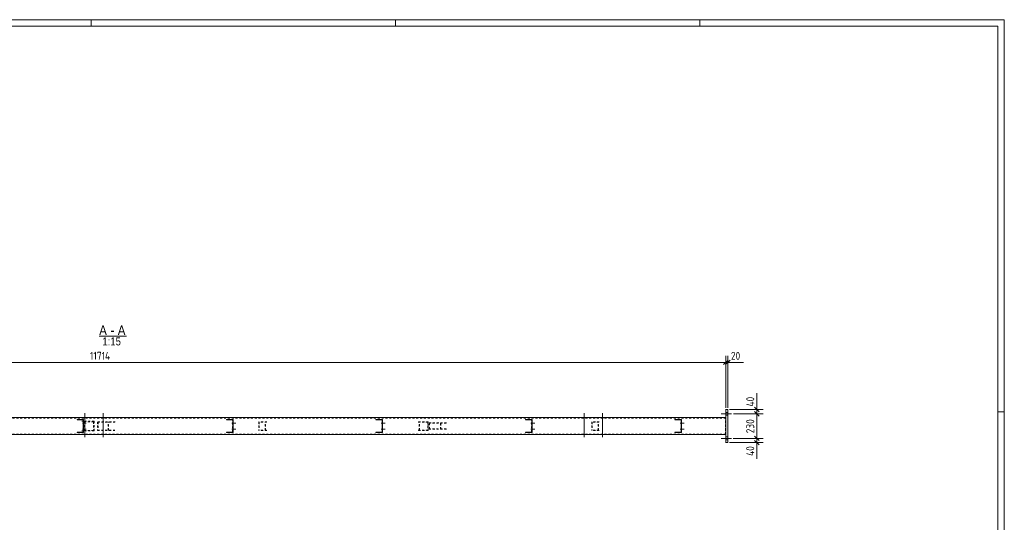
# Model space of a CAD drawing. Header units: millimetres. Extents: x 1 to 1188, y 1 to 840.
# Tile 6 of 6: x 573 to 1188, y 526 to 840. Entities that reach past the tile are written whole.
import ezdxf

# ---------------------------------------------------------------- set-up
doc = ezdxf.new("R2010")
doc.units = ezdxf.units.MM
doc.header["$LTSCALE"] = 0.6
doc.linetypes.add('XKITLINE00', pattern=[0])
doc.linetypes.add('XKITLINE02', pattern=[4, 2, -2])
for name, color, linetype, lineweight in [('Bolt', 7, 'Continuous', 0), ('DrawingSheet', 5, 'Continuous', 0), ('OtherObjectType', 1, 'Continuous', 0), ('Part', 2, 'Continuous', 0), ('Z-DIMENSIONS', 1, 'Continuous', 0)]:
    doc.layers.add(name, color=color, linetype=linetype, lineweight=lineweight)
doc.styles.add('ARIAL', font='ARIAL.TTF')
doc.styles.add('ISOCPEUR', font='ISOCPEUR.TTF')

msp = doc.modelspace()

# ---------------------------------------------------------------- linework, layer by layer
at = {"layer": 'Bolt', "color": 3, "linetype": 'XKITLINE00', "lineweight": 0}
for p, q in [((613.23, 591.06), (613.23, 591.39)), ((613.97, 579.22), (613.97, 594.05)), ((614.71, 591.06), (614.71, 591.39)), ((624.57, 591.06), (624.57, 591.39)), ((625.31, 579.22), (625.31, 594.05)), ((626.05, 591.06), (626.05, 591.39)), ((924.98, 591.06), (924.98, 591.39)), ((925.72, 579.22), (925.72, 594.05)), ((926.46, 591.06), (926.46, 591.39)), ((936.31, 591.06), (936.31, 591.39)), ((937.05, 579.22), (937.05, 594.05)), ((937.79, 591.06), (937.79, 591.39)), ((1017.64, 593.72), (1011.31, 593.72)), ((1017.69, 593.72), (1011.36, 593.72)), ((1017.74, 593.72), (1011.41, 593.72)), ((1015.3, 592.86), (1013.96, 592.86)), ((1015.31, 594.59), (1013.98, 594.59)), ((1015.35, 592.86), (1014.02, 592.86)), ((1015.37, 594.59), (1014.03, 594.59)), ((1015.4, 592.86), (1014.07, 592.86)), ((1015.42, 594.59), (1014.09, 594.59)), ((612.41, 587.89), (614.77, 587.89)), ((612.41, 584.22), (614.77, 584.22)), ((612.9, 588.42), (613.1, 588.42)), ((612.9, 584.76), (613.1, 584.76)), ((612.91, 587.36), (613.11, 587.36)), ((705.74, 587.89), (708.1, 587.89)), ((705.74, 584.22), (708.1, 584.22)), ((705.8, 587.89), (708.17, 587.89)), ((705.8, 584.22), (708.17, 584.22)), ((706.23, 588.42), (706.43, 588.42)), ((706.23, 584.76), (706.43, 584.76)), ((706.24, 587.36), (706.44, 587.36)), ((706.3, 588.42), (706.5, 588.42)), ((706.3, 584.76), (706.5, 584.76)), ((706.31, 587.36), (706.51, 587.36)), ((799.06, 587.89), (801.43, 587.89)), ((799.06, 584.22), (801.43, 584.22)), ((799.13, 587.89), (801.5, 587.89)), ((799.13, 584.22), (801.5, 584.22)), ((799.56, 588.42), (799.76, 588.42)), ((799.56, 584.76), (799.76, 584.76)), ((799.57, 587.36), (799.77, 587.36)), ((799.63, 588.42), (799.83, 588.42)), ((799.63, 584.76), (799.83, 584.76)), ((799.64, 587.36), (799.84, 587.36)), ((892.39, 587.89), (894.76, 587.89)), ((892.39, 584.22), (894.76, 584.22)), ((892.46, 587.89), (894.83, 587.89)), ((892.46, 584.22), (894.83, 584.22)), ((892.89, 588.42), (893.09, 588.42)), ((892.89, 584.76), (893.09, 584.76)), ((892.9, 587.36), (893.1, 587.36)), ((892.95, 588.42), (893.15, 588.42)), ((892.95, 584.76), (893.15, 584.76)), ((892.96, 587.36), (893.16, 587.36)), ((985.72, 587.89), (988.09, 587.89)), ((985.72, 584.22), (988.09, 584.22)), ((985.79, 587.89), (988.15, 587.89)), ((985.79, 584.22), (988.15, 584.22)), ((986.22, 588.42), (986.42, 588.42)), ((986.22, 584.76), (986.42, 584.76)), ((986.23, 587.36), (986.43, 587.36)), ((986.28, 588.42), (986.48, 588.42)), ((986.28, 584.76), (986.48, 584.76)), ((986.29, 587.36), (986.49, 587.36)), ((612.91, 583.69), (613.11, 583.69)), ((613.23, 580.72), (613.23, 581.06)), ((614.71, 580.72), (614.71, 581.06)), ((624.57, 580.72), (624.57, 581.06)), ((626.05, 580.72), (626.05, 581.06)), ((706.24, 583.69), (706.44, 583.69)), ((706.31, 583.69), (706.51, 583.69)), ((799.57, 583.69), (799.77, 583.69)), ((799.64, 583.69), (799.84, 583.69)), ((892.9, 583.69), (893.1, 583.69)), ((892.96, 583.69), (893.16, 583.69)), ((924.98, 580.72), (924.98, 581.06)), ((926.46, 580.72), (926.46, 581.06)), ((936.31, 580.72), (936.31, 581.06)), ((937.79, 580.72), (937.79, 581.06)), ((986.23, 583.69), (986.43, 583.69)), ((986.29, 583.69), (986.49, 583.69)), ((1017.64, 578.39), (1011.31, 578.39)), ((1017.69, 578.39), (1011.36, 578.39)), ((1017.74, 578.39), (1011.41, 578.39)), ((1015.31, 579.26), (1013.98, 579.26)), ((1015.37, 579.26), (1014.03, 579.26)), ((1015.42, 579.26), (1014.09, 579.26)), ((1015.3, 577.52), (1013.96, 577.52)), ((1015.35, 577.52), (1014.02, 577.52)), ((1015.4, 577.52), (1014.07, 577.52))]:
    msp.add_line(p, q, dxfattribs=at)
at = {"layer": 'DrawingSheet', "color": 2, "linetype": 'XKITLINE00', "lineweight": 0}
for p, q in [((1188, 840), (1, 840)), ((618, 836), (618, 840)), ((808, 836), (808, 840)), ((998, 836), (998, 840)), ((1188, 1), (1188, 840)), ((1188, 595), (1184, 595))]:
    msp.add_line(p, q, dxfattribs=at)
at = {"layer": 'DrawingSheet', "color": 3, "linetype": 'XKITLINE00', "lineweight": 0}
for p, q in [((1184, 836), (5, 836)), ((1184, 5), (1184, 836))]:
    msp.add_line(p, q, dxfattribs=at)
at = {"layer": 'OtherObjectType', "color": 6, "linetype": 'XKITLINE00', "lineweight": 0}
msp.add_line((622.93, 642.2), (639.87, 642.2), dxfattribs=at)
at = {"layer": 'Part', "color": 2, "linetype": 'XKITLINE00', "lineweight": 0}
for p, q in [((1015.45, 596.39), (1013.95, 596.39)), ((1014.12, 575.72), (1014.12, 596.39)), ((1015.45, 575.72), (1015.45, 596.39)), ((1014.08, 591.39), (233.15, 591.39)), ((1014.08, 591.39), (1014.08, 580.72)), ((609.07, 590.06), (613.17, 590.06)), ((609.07, 589.86), (612.97, 589.86)), ((609.17, 589.86), (609.17, 590.06)), ((612.97, 589.86), (612.97, 582.26)), ((613.17, 590.06), (613.17, 582.06)), ((702.4, 590.06), (706.51, 590.06)), ((702.4, 589.86), (706.31, 589.86)), ((702.51, 589.86), (702.51, 590.06)), ((706.31, 589.86), (706.31, 582.26)), ((706.51, 590.06), (706.51, 582.06)), ((795.73, 590.06), (799.84, 590.06)), ((795.73, 589.86), (799.64, 589.86)), ((795.84, 589.86), (795.84, 590.06)), ((799.64, 589.86), (799.64, 582.26)), ((799.84, 590.06), (799.84, 582.06)), ((889.06, 590.06), (893.18, 590.06)), ((889.06, 589.86), (892.98, 589.86)), ((889.18, 589.86), (889.18, 590.06)), ((892.98, 582.26), (892.98, 589.86)), ((893.18, 590.06), (893.18, 582.06)), ((982.39, 590.06), (986.5, 590.06)), ((982.39, 589.86), (986.3, 589.86)), ((982.51, 589.86), (982.51, 590.06)), ((986.3, 582.26), (986.3, 589.86)), ((986.5, 590.06), (986.5, 582.06)), ((1014.08, 580.72), (233.15, 580.72)), ((609.07, 582.26), (612.97, 582.26)), ((613.17, 582.06), (609.07, 582.06)), ((609.17, 582.06), (609.17, 582.26)), ((702.4, 582.26), (706.31, 582.26)), ((706.51, 582.06), (702.4, 582.06)), ((702.51, 582.06), (702.51, 582.26)), ((795.73, 582.26), (799.64, 582.26)), ((799.84, 582.06), (795.73, 582.06)), ((795.84, 582.06), (795.84, 582.26)), ((889.06, 582.26), (892.98, 582.26)), ((893.18, 582.06), (889.06, 582.06)), ((889.18, 582.06), (889.18, 582.26)), ((982.39, 582.26), (986.3, 582.26)), ((986.5, 582.06), (982.39, 582.06)), ((982.51, 582.06), (982.51, 582.26)), ((1015.45, 575.72), (1013.95, 575.72))]:
    msp.add_line(p, q, dxfattribs=at)
at = {"layer": 'Part', "color": 7, "linetype": 'XKITLINE02', "lineweight": 0}
for p, q in [((1014.08, 591.06), (233.22, 591.06)), ((1013.97, 580.72), (1013.97, 591.39)), ((1013.98, 581.06), (1013.98, 591.06)), ((1014.08, 581.06), (1014.08, 591.06)), ((609.07, 590.06), (609.07, 590.06)), ((609.07, 589.86), (609.07, 590.06)), ((609.07, 590.06), (609.07, 590.06)), ((609.07, 589.86), (609.07, 589.86)), ((619.74, 589.06), (612.14, 589.06)), ((619.4, 588.72), (612.48, 588.72)), ((612.87, 582.26), (612.87, 589.86)), ((613.07, 582.06), (613.07, 590.06)), ((613.58, 583.06), (613.58, 589.06)), ((613.93, 583.39), (613.93, 588.72)), ((619.4, 588.72), (619.4, 583.39)), ((619.74, 583.06), (619.74, 589.06)), ((632.99, 588.72), (621.96, 588.72)), ((621.96, 588.72), (621.96, 583.39)), ((632.74, 588.52), (622.21, 588.52)), ((622.21, 588.52), (622.21, 583.59)), ((628.42, 583.59), (628.42, 588.52)), ((628.67, 583.39), (628.67, 588.72)), ((702.4, 590.06), (702.4, 590.06)), ((702.4, 589.86), (702.4, 590.06)), ((702.4, 590.06), (702.4, 590.06)), ((702.4, 589.86), (702.4, 589.86)), ((706.2, 582.26), (706.2, 589.86)), ((706.4, 582.06), (706.4, 590.06)), ((727.66, 588.72), (722.6, 588.72)), ((722.6, 588.72), (722.6, 583.39)), ((727.45, 588.52), (722.8, 588.52)), ((722.8, 588.52), (722.8, 583.59)), ((726.48, 583.59), (726.48, 588.52)), ((726.69, 583.39), (726.69, 588.72)), ((795.73, 590.06), (795.73, 590.06)), ((795.73, 589.86), (795.73, 590.06)), ((795.73, 590.06), (795.73, 590.06)), ((795.73, 589.86), (795.73, 589.86)), ((799.53, 582.26), (799.53, 589.86)), ((799.73, 582.06), (799.73, 590.06)), ((828.36, 588.72), (821.27, 588.72)), ((828.15, 588.52), (821.48, 588.52)), ((822.69, 583.39), (822.69, 588.72)), ((822.91, 583.59), (822.91, 588.52)), ((828.15, 588.52), (828.15, 583.59)), ((828.36, 583.39), (828.36, 588.72)), ((839.72, 588.06), (828.85, 588.06)), ((828.85, 588.06), (828.85, 584.06)), ((828.85, 584.06), (839.72, 584.06)), ((839.44, 587.86), (829.13, 587.86)), ((829.13, 587.86), (829.13, 584.26)), ((839.44, 584.26), (829.13, 584.26)), ((835.96, 584.26), (835.96, 587.86)), ((836.23, 584.06), (836.23, 588.06)), ((889.06, 589.86), (889.06, 590.06)), ((889.06, 590.06), (889.06, 590.06)), ((889.06, 589.86), (889.06, 589.86)), ((892.86, 582.26), (892.86, 589.86)), ((893.06, 582.06), (893.06, 590.06)), ((935.1, 588.72), (930.46, 588.72)), ((930.46, 588.72), (930.46, 583.39)), ((934.9, 588.52), (930.67, 588.52)), ((930.67, 588.52), (930.67, 583.59)), ((934.35, 583.59), (934.35, 588.52)), ((934.55, 583.39), (934.55, 588.72)), ((982.39, 589.86), (982.39, 590.06)), ((982.39, 590.06), (982.39, 590.06)), ((982.39, 589.86), (982.39, 589.86)), ((986.19, 582.26), (986.19, 589.86)), ((986.39, 582.06), (986.39, 590.06)), ((1014.08, 581.06), (233.22, 581.06)), ((609.07, 582.06), (609.07, 582.26)), ((609.07, 582.26), (609.07, 582.26)), ((609.07, 582.06), (609.07, 582.06)), ((619.74, 583.06), (612.14, 583.06)), ((619.4, 583.39), (612.48, 583.39)), ((621.96, 583.39), (632.99, 583.39)), ((632.74, 583.59), (622.21, 583.59)), ((702.4, 582.06), (702.4, 582.26)), ((702.4, 582.26), (702.4, 582.26)), ((702.4, 582.06), (702.4, 582.06)), ((727.66, 583.39), (722.6, 583.39)), ((727.45, 583.59), (722.8, 583.59)), ((795.73, 582.06), (795.73, 582.26)), ((795.73, 582.26), (795.73, 582.26)), ((795.73, 582.06), (795.73, 582.06)), ((828.36, 583.39), (821.27, 583.39)), ((828.15, 583.59), (821.48, 583.59)), ((889.06, 582.06), (889.06, 582.26)), ((889.06, 582.26), (889.06, 582.26)), ((889.06, 582.06), (889.06, 582.06)), ((935.1, 583.39), (930.46, 583.39)), ((934.9, 583.59), (930.67, 583.59)), ((982.39, 582.06), (982.39, 582.26)), ((982.39, 582.26), (982.39, 582.26)), ((982.39, 582.06), (982.39, 582.06))]:
    msp.add_line(p, q, dxfattribs=at)
at = {"layer": 'Part', "color": 11, "linetype": 'XKITLINE00', "lineweight": 0}
for p, q in [((611.82, 590.06), (611.62, 589.86)), ((613.17, 590.06), (612.97, 589.86)), ((613.17, 587.36), (612.97, 587.16)), ((613.17, 586.01), (612.97, 585.81)), ((705.16, 590.06), (704.96, 589.86)), ((706.51, 590.06), (706.31, 589.86)), ((706.51, 587.36), (706.31, 587.16)), ((706.51, 586.01), (706.31, 585.81)), ((798.5, 590.06), (798.3, 589.86)), ((799.84, 590.06), (799.64, 589.86)), ((799.84, 587.36), (799.64, 587.16)), ((799.84, 586.01), (799.64, 585.81)), ((609.41, 582.26), (609.21, 582.06)), ((612.1, 582.26), (611.9, 582.06)), ((613.17, 583.32), (612.97, 583.12)), ((702.75, 582.26), (702.55, 582.06)), ((705.44, 582.26), (705.24, 582.06)), ((706.51, 583.32), (706.31, 583.12)), ((796.09, 582.26), (795.89, 582.06)), ((798.78, 582.26), (798.58, 582.06)), ((799.84, 583.32), (799.64, 583.12))]:
    msp.add_line(p, q, dxfattribs=at)
at = {"layer": 'Z-DIMENSIONS', "color": 7, "linetype": 'XKITLINE00', "lineweight": 0}
for p, q in [((1015.53, 627.26), (1012.7, 624.43)), ((1015.53, 627.26), (1012.7, 624.43)), ((1016.86, 627.26), (1014.03, 624.43)), ((1014.12, 597.39), (1014.12, 629.95)), ((1014.12, 597.39), (1014.12, 629.95)), ((1015.45, 597.39), (1015.45, 629.95)), ((233.15, 625.85), (1014.12, 625.85)), ((1014.12, 625.85), (1015.45, 625.85)), ((1015.45, 625.85), (1025.21, 625.85)), ((1015.45, 625.85), (1025.21, 625.85)), ((1033.48, 596.39), (1033.48, 606.58)), ((1033.48, 596.39), (1033.48, 606.58)), ((1016.45, 596.39), (1037.48, 596.39)), ((1032.07, 597.8), (1034.9, 594.97)), ((1033.48, 593.72), (1033.48, 596.39)), ((1018.97, 593.72), (1037.48, 593.72)), ((1018.97, 593.72), (1037.48, 593.72)), ((1032.07, 595.14), (1034.9, 592.31)), ((1032.07, 595.14), (1034.9, 592.31)), ((1033.48, 578.39), (1033.48, 593.72)), ((1018.64, 578.39), (1037.48, 578.39)), ((1018.64, 578.39), (1037.48, 578.39)), ((1032.07, 579.8), (1034.9, 576.97)), ((1032.07, 579.8), (1034.9, 576.97)), ((1033.48, 575.72), (1033.48, 578.39)), ((1016.45, 575.72), (1037.48, 575.72)), ((1032.07, 577.14), (1034.9, 574.31)), ((1033.48, 575.72), (1033.48, 565.53)), ((1033.48, 575.72), (1033.48, 565.53))]:
    msp.add_line(p, q, dxfattribs=at)
at = {"layer": 'Z-DIMENSIONS', "color": 3}
for p in [(1014.12, 625.85), (1014.12, 625.85), (1015.45, 625.85), (1033.48, 596.39), (1033.48, 593.72), (1033.48, 593.72), (1033.48, 578.39), (1033.48, 578.39), (1033.48, 575.72)]:
    msp.add_point(p, dxfattribs=at)

# ---------------------------------------------------------------- texts
at = {"layer": 'OtherObjectType', "color": 6, "style": 'ARIAL', "width": 0.85}
for s, height, p in [('A', 6, (622.93, 642.95)), ('-', 6, (630.07, 642.95)), ('A', 6, (634.54, 642.95)), ('1:15', 5, (624.92, 636.45))]:
    msp.add_text(s, height=height, dxfattribs=at).set_placement(p)
at = {"layer": 'Z-DIMENSIONS', "color": 3, "style": 'ISOCPEUR', "width": 0.85}
for s, p in [('11714', (617.19, 627.45)), ('20', (1017.32, 627.45))]:
    msp.add_text(s, height=5, dxfattribs=at).set_placement(p)
for s, p in [('40', (1031.88, 598.26)), ('230', (1031.88, 581.54)), ('40', (1031.88, 567.4))]:
    msp.add_text(s, height=5, rotation=90.00021, dxfattribs=at).set_placement(p)

doc.saveas('drawing.dxf')
